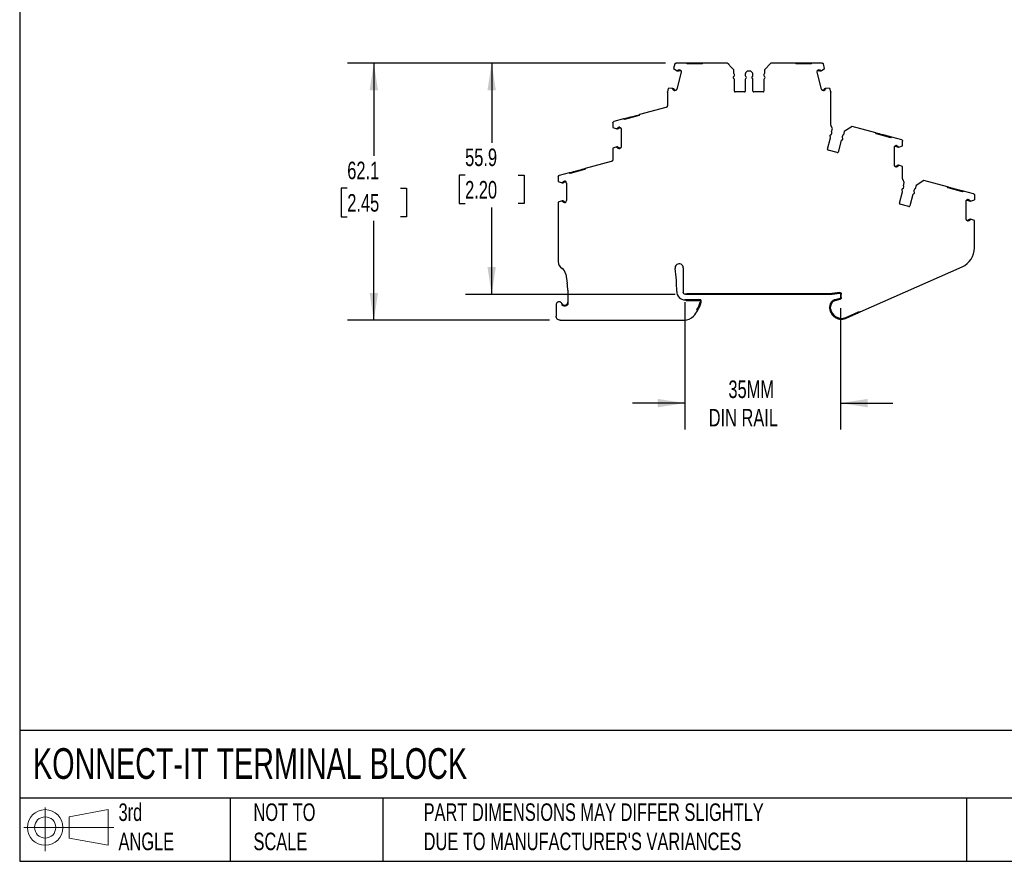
# Model space of a CAD drawing. Header units: millimetres. Extents: x 13 to 546, y 13 to 419.
# Tile 1 of 9: x 13 to 250, y 13 to 216. Entities that reach past the tile are written whole.
import ezdxf

# ---------------------------------------------------------------- set-up
doc = ezdxf.new("R2010")
doc.units = ezdxf.units.MM
doc.header["$LTSCALE"] = 2
doc.linetypes.add('SLD-Solid', pattern=[0])
doc.layers.add('DIMENSIONS', color=140, linetype='SLD-Solid', lineweight=25)
doc.layers.add('TEXT', color=140, linetype='SLD-Solid', lineweight=25)
doc.layers.add('SLD-DEFPOINTS', color=7, linetype='Continuous')
doc.styles.add('SLDTEXTSTYLE0', font='TXT', dxfattribs={"width": 0.7})
doc.dimstyles.new('SLDDIMSTYLE0', dxfattribs={"dimtxt": 4.316016, "dimasz": 6.604, "dimexe": 0, "dimexo": 0.0625, "dimgap": 1.079004, "dimtad": 0, "dimtih": 1, "dimtoh": 1, "dimrnd": 1e-09, "dimzin": 12, "dimdsep": 46, "dimtxsty": 'SLDTEXTSTYLE0', "dimsah": 1, "dimcen": 0.09, "dimadec": 0, "dimazin": 3, "dimtfac": 1, "dimtofl": 0, "dimtmove": 0, "dimatfit": 3, "dimfxl": 0, "dimfrac": 2, "dimtolj": 1, "dimtzin": 12, "dimarcsym": 0})
doc.dimstyles.new('SLDDIMSTYLE1', dxfattribs={"dimtxt": 4.316016, "dimasz": 6.604, "dimexe": 0, "dimexo": 0.0625, "dimgap": 1.079004, "dimtad": 0, "dimtih": 1, "dimtoh": 1, "dimrnd": 1e-09, "dimzin": 12, "dimdsep": 46, "dimtxsty": 'SLDTEXTSTYLE0', "dimsah": 1, "dimcen": 0.09, "dimadec": 0, "dimazin": 3, "dimtfac": 1, "dimtmove": 0, "dimatfit": 0, "dimfxl": 0, "dimfrac": 2, "dimtolj": 1, "dimtzin": 12, "dimarcsym": 0})

# ---------------------------------------------------------------- blocks, each defined once
blk = doc.blocks.new('Block11')
at = {"color": 7, "linetype": 'SLD-Solid', "lineweight": 18}
for p, q in [((5.18, 10.62), (5.18, 0)), ((10.96, 8.33), (20.35, 10.06)), ((20.35, 10.06), (20.35, 1.46)), ((10.96, 3.19), (10.96, 8.33)), ((0, 5.76), (21.75, 5.76)), ((10.96, 3.19), (20.35, 1.46))]:
    blk.add_line(p, q, dxfattribs=at)
for radius in [4.3, 2.57]:
    blk.add_circle((5.18, 5.76), radius, dxfattribs=at)
blk = doc.blocks.new('Block12')
at = {"layer": 'SLD-DEFPOINTS'}
blk.add_blockref('Block11', (0, 0), dxfattribs=at)
blk = doc.blocks.new('_D')
at = {"layer": 'DIMENSIONS'}
for p, q in [((168.65, 205.44), (120.32, 205.44)), ((126.67, 205.44), (126.67, 186.19)), ((120.26, 178.37), (118.81, 178.37)), ((118.81, 178.37), (118.81, 171.51)), ((133.08, 178.37), (134.53, 178.37)), ((134.53, 178.37), (134.53, 171.51)), ((118.81, 171.51), (120.26, 171.51)), ((134.53, 171.51), (133.08, 171.51)), ((126.67, 149.59), (126.67, 170.54)), ((171, 149.59), (120.32, 149.59))]:
    blk.add_line(p, q, dxfattribs=at)
for points in [[(126.67, 205.44), (125.65, 198.84), (127.68, 198.84)], [(126.67, 149.59), (127.68, 156.2), (125.65, 156.2)]]:
    blk.add_solid(points, dxfattribs=at)
at = {"layer": 'DIMENSIONS', "char_height": 4.233, "attachment_point": 1, "style": 'SLDTEXTSTYLE0'}
for s, insert in [('55.9', (120.26, 184.79)), ('2.20', (120.26, 176.96))]:
    blk.add_mtext(s, dxfattribs=dict(at, insert=insert))
blk = doc.blocks.new('_D_1')
at = {"layer": 'DIMENSIONS'}
for p, q in [((168.65, 205.44), (91.86, 205.44)), ((98.21, 205.44), (98.21, 183.02)), ((91.8, 175.2), (90.35, 175.2)), ((90.35, 175.2), (90.35, 168.34)), ((104.62, 175.2), (106.07, 175.2)), ((106.07, 175.2), (106.07, 168.34)), ((90.35, 168.34), (91.8, 168.34)), ((98.21, 143.33), (98.21, 167.37)), ((106.07, 168.34), (104.62, 168.34)), ((140.67, 143.33), (91.86, 143.33))]:
    blk.add_line(p, q, dxfattribs=at)
for points in [[(98.21, 205.44), (97.2, 198.84), (99.23, 198.84)], [(98.21, 143.33), (99.23, 149.93), (97.2, 149.93)]]:
    blk.add_solid(points, dxfattribs=at)
at = {"layer": 'DIMENSIONS', "char_height": 4.233, "attachment_point": 1, "style": 'SLDTEXTSTYLE0'}
for s, insert in [('62.1', (91.8, 181.62)), ('2.45', (91.8, 173.79))]:
    blk.add_mtext(s, dxfattribs=dict(at, insert=insert))
blk = doc.blocks.new('_D_2')
at = {"layer": 'DIMENSIONS'}
for p, q in [((173.35, 147.72), (173.35, 116.98)), ((210.88, 146.26), (210.88, 116.98)), ((173.35, 123.33), (160.65, 123.33)), ((210.88, 123.33), (223.58, 123.33))]:
    blk.add_line(p, q, dxfattribs=at)
for points in [[(173.35, 123.33), (166.75, 124.34), (166.75, 122.31)], [(210.88, 123.33), (217.49, 122.31), (217.49, 124.34)]]:
    blk.add_solid(points, dxfattribs=at)
at = {"layer": 'DIMENSIONS', "char_height": 4.233, "attachment_point": 1, "style": 'SLDTEXTSTYLE0'}
for s, insert in [('35MM', (183.84, 128.79)), ('DIN RAIL', (179.07, 121.93))]:
    blk.add_mtext(s, dxfattribs=dict(at, insert=insert))

msp = doc.modelspace()

# ---------------------------------------------------------------- linework, layer by layer
for p, q in [((170.905, 205.222), (170.603, 204.096)), ((173.663, 205.444), (171.195, 205.444)), ((173.863, 205.244), (173.663, 205.444)), ((175.463, 205.444), (173.663, 205.444)), ((177.463, 205.244), (173.863, 205.244)), ((175.463, 205.444), (175.463, 205.244)), ((175.863, 205.444), (175.463, 205.444)), ((175.863, 205.444), (175.863, 205.244)), ((177.663, 205.444), (177.463, 205.244)), ((183.613, 205.444), (177.663, 205.444)), ((184.67, 204.275), (183.613, 205.444)), ((194.06, 205.444), (192.559, 203.784)), ((200.01, 205.444), (194.06, 205.444)), ((200.21, 205.244), (200.01, 205.444)), ((201.81, 205.444), (200.01, 205.444)), ((203.81, 205.244), (200.21, 205.244)), ((201.81, 205.444), (201.81, 205.244)), ((202.21, 205.444), (201.81, 205.444)), ((202.21, 205.444), (202.21, 205.244)), ((204.01, 205.444), (202.21, 205.444)), ((204.01, 205.444), (203.81, 205.244)), ((206.479, 205.444), (204.01, 205.444)), ((207.071, 204.096), (206.769, 205.222)), ((170.603, 204.096), (171.432, 203.537)), ((172.431, 203.192), (171.345, 199.136)), ((171.49, 203.522), (171.432, 203.537)), ((171.635, 203.483), (171.49, 203.522)), ((171.687, 203.676), (171.616, 203.695)), ((172.423, 203.479), (171.998, 203.593)), ((172.221, 203.741), (172.05, 203.786)), ((185.115, 203.784), (184.67, 204.275)), ((185.115, 202.944), (185.115, 203.784)), ((185.27, 202.403), (185.27, 202.681)), ((187.903, 202.82), (187.903, 202.403)), ((188.403, 203.444), (187.991, 203.032)), ((189.27, 203.444), (188.403, 203.444)), ((189.683, 203.032), (189.27, 203.444)), ((189.77, 202.403), (189.77, 202.82)), ((192.403, 202.681), (192.403, 202.403)), ((192.559, 203.784), (192.559, 202.944)), ((206.329, 199.136), (205.242, 203.192)), ((205.675, 203.593), (205.251, 203.479)), ((205.623, 203.786), (205.453, 203.741)), ((206.058, 203.695), (205.987, 203.676)), ((206.183, 203.522), (206.039, 203.483)), ((206.242, 203.537), (206.183, 203.522)), ((206.242, 203.537), (207.071, 204.096)), ((185.27, 198.644), (185.27, 201.486)), ((187.903, 201.486), (187.903, 198.644)), ((189.77, 198.644), (189.77, 201.486)), ((192.403, 201.486), (192.403, 198.644)), ((169.093, 198.416), (169.093, 195.154)), ((169.311, 199.267), (169.104, 198.493)), ((170.306, 199.337), (169.311, 199.267)), ((170.306, 199.337), (170.365, 199.321)), ((170.365, 199.321), (170.51, 199.282)), ((170.387, 199.108), (170.458, 199.089)), ((170.717, 198.812), (170.888, 198.766)), ((170.769, 199.005), (171.193, 198.891)), ((187.703, 198.444), (185.47, 198.444)), ((192.203, 198.444), (189.97, 198.444)), ((206.48, 198.891), (206.905, 199.005)), ((206.786, 198.766), (206.956, 198.812)), ((207.164, 199.282), (207.309, 199.321)), ((207.216, 199.089), (207.287, 199.108)), ((207.309, 199.321), (207.367, 199.337)), ((208.363, 199.267), (207.367, 199.337)), ((208.57, 198.493), (208.363, 199.267)), ((208.58, 190.639), (208.58, 198.416)), ((162.255, 192.731), (158.777, 191.799)), ((162.396, 192.976), (162.255, 192.731)), ((168.723, 194.671), (162.396, 192.976)), ((155.925, 191.012), (155.925, 189.847)), ((158.532, 191.941), (156.148, 191.302)), ((158.532, 191.941), (160.271, 192.407)), ((158.777, 191.799), (158.532, 191.941)), ((160.271, 192.407), (160.657, 192.51)), ((160.323, 192.213), (160.271, 192.407)), ((160.709, 192.317), (160.657, 192.51)), ((208.667, 190.232), (208.667, 190.229)), ((208.969, 189.64), (208.667, 190.229)), ((155.925, 189.847), (156.871, 189.521)), ((156.871, 189.521), (156.931, 189.521)), ((156.931, 189.521), (157.081, 189.521)), ((157.081, 189.721), (157.008, 189.721)), ((157.58, 189.922), (157.403, 189.922)), ((157.843, 189.722), (157.403, 189.722)), ((157.925, 189.446), (157.925, 185.247)), ((208.751, 188.829), (208.969, 189.64)), ((208.761, 188.265), (208.834, 188.535)), ((211.377, 187.853), (211.305, 187.584)), ((211.812, 188.878), (211.595, 188.067)), ((213.693, 190.093), (211.812, 188.878)), ((219.44, 188.553), (213.693, 190.093)), ((219.581, 188.308), (219.44, 188.553)), ((223.059, 187.377), (219.581, 188.308)), ((221.178, 188.087), (221.127, 187.894)), ((221.565, 187.984), (221.178, 188.087)), ((221.565, 187.984), (221.513, 187.791)), ((223.303, 187.518), (221.565, 187.984)), ((207.789, 184.635), (208.524, 187.38)), ((211.067, 186.699), (210.332, 183.954)), ((223.303, 187.518), (223.059, 187.377)), ((225.688, 186.879), (223.303, 187.518)), ((224.432, 185.499), (224.256, 185.499)), ((225.91, 185.424), (225.91, 186.589)), ((156.871, 185.172), (155.927, 184.847)), ((155.927, 184.847), (155.927, 182.135)), ((156.931, 185.172), (156.871, 185.172)), ((157.081, 185.172), (156.931, 185.172)), ((157.008, 184.972), (157.081, 184.972)), ((157.403, 184.972), (157.843, 184.972)), ((157.403, 184.772), (157.58, 184.772)), ((210.087, 183.812), (207.93, 184.39)), ((223.91, 180.824), (223.91, 185.023)), ((224.432, 185.299), (223.993, 185.299)), ((224.828, 185.298), (224.755, 185.298)), ((224.905, 185.098), (224.755, 185.098)), ((224.905, 185.098), (224.965, 185.098)), ((224.965, 185.098), (225.91, 185.424)), ((155.556, 181.652), (149.23, 179.957)), ((224.755, 180.749), (224.905, 180.749)), ((224.965, 180.749), (224.905, 180.749)), ((225.909, 180.425), (224.965, 180.749)), ((145.366, 178.922), (142.981, 178.283)), ((145.611, 178.78), (145.366, 178.922)), ((149.088, 179.712), (145.611, 178.78)), ((147.105, 179.388), (147.491, 179.491)), ((147.105, 179.388), (147.156, 179.195)), ((147.491, 179.491), (147.543, 179.298)), ((149.23, 179.957), (149.088, 179.712)), ((223.993, 180.549), (224.432, 180.549)), ((224.256, 180.349), (224.432, 180.349)), ((224.755, 180.549), (224.828, 180.549)), ((225.909, 177.621), (225.909, 180.425)), ((142.759, 177.993), (142.759, 176.828)), ((142.759, 176.828), (143.704, 176.502)), ((143.704, 176.502), (143.765, 176.502)), ((143.765, 176.502), (143.915, 176.502)), ((143.915, 176.702), (143.841, 176.702)), ((144.414, 176.903), (144.237, 176.903)), ((144.676, 176.703), (144.237, 176.703)), ((144.759, 176.427), (144.759, 172.228)), ((225.996, 177.213), (225.995, 177.211)), ((226.297, 176.621), (225.995, 177.211)), ((226.08, 175.81), (226.297, 176.621)), ((231.021, 177.075), (229.141, 175.859)), ((236.768, 175.535), (231.021, 177.075)), ((225.117, 171.617), (225.853, 174.361)), ((226.09, 175.247), (226.162, 175.516)), ((228.396, 173.68), (227.66, 170.935)), ((228.705, 174.835), (228.633, 174.565)), ((229.141, 175.859), (228.924, 175.048)), ((236.91, 175.29), (236.768, 175.535)), ((240.387, 174.358), (236.91, 175.29)), ((238.507, 175.069), (238.455, 174.876)), ((238.507, 175.069), (238.893, 174.965)), ((238.893, 174.965), (238.841, 174.772)), ((240.632, 174.499), (240.387, 174.358)), ((243.017, 173.86), (240.632, 174.499)), ((243.239, 173.571), (243.239, 172.405)), ((143.704, 172.153), (142.761, 171.828)), ((142.761, 171.828), (142.761, 157.487)), ((143.765, 172.153), (143.704, 172.153)), ((143.915, 172.153), (143.765, 172.153)), ((143.841, 171.953), (143.915, 171.953)), ((144.237, 171.953), (144.676, 171.953)), ((144.237, 171.753), (144.414, 171.753)), ((227.415, 170.794), (225.259, 171.372)), ((241.239, 167.806), (241.239, 172.005)), ((241.761, 172.28), (241.322, 172.28)), ((241.761, 172.48), (241.584, 172.48)), ((242.156, 172.28), (242.083, 172.28)), ((242.233, 172.08), (242.083, 172.08)), ((242.233, 172.08), (242.293, 172.08)), ((242.293, 172.08), (243.239, 172.405)), ((241.322, 167.53), (241.761, 167.53)), ((241.584, 167.33), (241.761, 167.33)), ((242.083, 167.731), (242.233, 167.731)), ((242.083, 167.531), (242.156, 167.531)), ((242.293, 167.731), (242.233, 167.731)), ((243.237, 167.406), (242.293, 167.731)), ((243.237, 160.814), (243.237, 167.406)), ((172.938, 155.951), (172.938, 150.092)), ((215.657, 145.329), (240.264, 156.245)), ((144.54, 154.474), (144.913, 152.268)), ((145.052, 150.603), (145.052, 147.122)), ((173.884, 149.792), (208.809, 149.792)), ((183.636, 149.792), (183.636, 149.592)), ((203.133, 149.792), (203.133, 149.592)), ((210.625, 150.055), (208.927, 149.801)), ((208.957, 149.603), (210.655, 149.858)), ((173.399, 148.26), (173.352, 148.26)), ((177.085, 148.26), (173.399, 148.26)), ((173.438, 149.592), (173.538, 149.592)), ((173.538, 149.592), (183.636, 149.592)), ((177.085, 148.06), (173.682, 148.06)), ((177.085, 148.06), (177.045, 147.71)), ((177.242, 147.672), (177.283, 148.038)), ((183.636, 149.592), (203.133, 149.592)), ((203.133, 149.592), (208.809, 149.592)), ((210.736, 148.602), (209.585, 148.294)), ((209.636, 148.1), (210.788, 148.409)), ((210.885, 149.66), (210.885, 148.795)), ((211.085, 148.795), (211.085, 149.66)), ((142.213, 147.03), (142.213, 144.33)), ((144.552, 146.789), (144.552, 146.998)), ((176.442, 145.76), (176.211, 145.76)), ((208.285, 146.599), (208.285, 146.299)), ((208.485, 146.299), (208.485, 146.599)), ((212.213, 144.021), (215.092, 145.297)), ((212.294, 143.838), (215.197, 145.125)), ((215.197, 145.125), (215.657, 145.329)), ((143.213, 143.33), (173.174, 143.33))]:
    msp.add_line(p, q)
at = {"flags": 128}
for points in [[(177.663, 205.444), (177.555, 205.444), (177.183, 205.444), (176.768, 205.444), (176.323, 205.444), (175.863, 205.444)], [(160.657, 192.51), (161.102, 192.629), (161.531, 192.744), (161.932, 192.852), (162.292, 192.948), (162.396, 192.976)], [(221.178, 188.087), (220.734, 188.206), (220.304, 188.322), (219.903, 188.429), (219.544, 188.525), (219.44, 188.553)]]:
    msp.add_lwpolyline(points, dxfattribs=at)
for centre, radius, start, end in [((185.27, 201.944), 0.3, 113.57818, 246.42176), ((184.97, 202.681), 0.3, 0.00003, 61.24543), ((185.07, 202.403), 0.2, 293.57818, 0.0001), ((188.203, 202.82), 0.3, 135.00002, 179.99995), ((188.103, 202.403), 0.2, 180.00007, 246.42187), ((187.903, 201.944), 0.3, 293.57818, 66.42189), ((189.77, 201.944), 0.3, 113.57818, 246.4218), ((189.57, 202.403), 0.2, 293.57818, 0.00001), ((189.47, 202.82), 0.3, 359.99996, 44.99998), ((192.703, 202.681), 0.3, 118.75454, 179.99997), ((192.603, 202.403), 0.2, 180.00004, 246.42181), ((192.403, 201.944), 0.3, 293.57818, 66.42181), ((185.07, 201.486), 0.2, 0.00003, 66.42182), ((188.103, 201.486), 0.2, 113.57818, 179.99993), ((189.57, 201.486), 0.2, 0.00004, 66.42182), ((192.603, 201.486), 0.2, 113.57818, 179.99995), ((185.47, 198.644), 0.2, 179.99988, 269.99979), ((187.703, 198.644), 0.2, 269.99991, 0.00003), ((189.97, 198.644), 0.2, 179.99994, 269.99995), ((192.203, 198.644), 0.2, 269.99997, 359.99994), ((208.643, 187.823), 0.3, 98.57815, 231.42183), ((208.568, 188.317), 0.2, 278.57823, 344.99983), ((208.544, 188.612), 0.3, 345.00001, 46.24544), ((211.666, 187.776), 0.3, 103.75456, 165.00003), ((208.331, 187.432), 0.2, 345.00005, 51.42183), ((211.261, 186.647), 0.2, 98.57824, 164.99988), ((211.186, 187.141), 0.3, 278.57815, 51.42188), ((211.498, 187.532), 0.2, 165.00011, 231.42178), ((207.982, 184.584), 0.2, 164.99997, 254.99998), ((210.139, 184.006), 0.2, 255, 344.99997), ((144.259, 176.427), 0.5, 359.99989, 71.97488), ((225.971, 174.804), 0.3, 98.57815, 231.42183), ((225.659, 174.413), 0.2, 345.00005, 51.42183), ((225.897, 175.299), 0.2, 278.57823, 344.99983), ((225.872, 175.594), 0.3, 345.00001, 46.24544), ((228.589, 173.628), 0.2, 98.57824, 164.99988), ((228.514, 174.123), 0.3, 278.57815, 51.42188), ((228.826, 174.514), 0.2, 165.00011, 231.42177), ((228.995, 174.757), 0.3, 103.75456, 165.00003), ((144.259, 172.228), 0.5, 288.02559, 0.00018), ((225.31, 171.565), 0.2, 164.99997, 254.99999), ((227.467, 170.987), 0.2, 255.00001, 344.99998), ((238.237, 160.815), 5, 293.92117, 359.98172), ((144.761, 157.487), 2, 180, 236.75666), ((171.938, 155.951), 1, 359.99997, 189.12182), ((142.568, 154.141), 2, 9.58258, 56.75666), ((139.355, 150.72), 32, 359.2248, 9.12179), ((135.052, 150.603), 10, 359.99998, 9.58252), ((173.352, 150.26), 2, 179.2248, 270), ((183.636, 149.992), 0.4, 210.00026, 270), ((203.133, 149.992), 0.4, 269.99994, 330.00015), ((142.963, 147.03), 0.75, 354.87425, 179.99994), ((169.143, 149.939), 8.211, 329.80953, 344.24785), ((169.143, 149.939), 8.411, 330.20507, 344.35993), ((210.039, 146.599), 1.554, 105.00002, 180), ((169.143, 149.939), 8.411, 318.15676, 330.20506), ((211.134, 146.452), 2.66, 187.94871, 293.92117), ((173.174, 146.33), 3, 269.99997, 318.15671)]:
    msp.add_arc(centre, radius, start, end)
for points, knots in [([(170.905, 205.222), (170.922, 205.285), (170.96, 205.343), (171.064, 205.422), (171.129, 205.444), (171.195, 205.444)], [0, 0, 0, 0, 0.5, 0.5, 1, 1, 1, 1]), ([(183.613, 205.444), (183.634, 205.421), (183.676, 205.375), (183.732, 205.313), (183.782, 205.258), (183.826, 205.209), (183.875, 205.155), (183.921, 205.104), (183.957, 205.065), (183.961, 205.06), (183.963, 205.057)], [0, 0, 0, 0, 0.1136421, 0.2215952, 0.3240726, 0.4213233, 0.5136387, 0.6837428, 0.844683, 1, 1, 1, 1]), ([(206.479, 205.444), (206.545, 205.444), (206.61, 205.422), (206.714, 205.343), (206.752, 205.285), (206.769, 205.222)], [0, 0, 0, 0, 0.5, 0.5, 1, 1, 1, 1]), ([(171.49, 203.522), (171.501, 203.543), (171.522, 203.586), (171.564, 203.645), (171.599, 203.678), (171.616, 203.695)], [0, 0, 0, 0, 0.3345063, 0.6654937, 1, 1, 1, 1]), ([(171.897, 203.562), (171.866, 203.526), (171.824, 203.499), (171.732, 203.471), (171.682, 203.47), (171.635, 203.483)], [0, 0, 0, 0, 0.5, 0.5, 1, 1, 1, 1]), ([(171.747, 203.694), (171.76, 203.708), (171.786, 203.734), (171.833, 203.764), (171.893, 203.788), (171.968, 203.802), (172.023, 203.792), (172.05, 203.786)], [0, 0, 0, 0, 0.16710165, 0.33194613, 0.5003862, 0.74944256, 1, 1, 1, 1]), ([(171.998, 203.593), (171.989, 203.595), (171.971, 203.598), (171.943, 203.593), (171.917, 203.582), (171.904, 203.569), (171.897, 203.562)], [0, 0, 0, 0, 0.24851003, 0.49988431, 0.74853856, 1, 1, 1, 1]), ([(172.221, 203.741), (172.238, 203.728), (172.273, 203.704), (172.318, 203.661), (172.357, 203.613), (172.39, 203.559), (172.429, 203.473), (172.459, 203.348), (172.441, 203.244), (172.431, 203.192)], [0, 0, 0, 0, 0.1012847, 0.2003915, 0.2989281, 0.39853, 0.5007816, 0.7496287, 1, 1, 1, 1]), ([(205.242, 203.192), (205.238, 203.213), (205.228, 203.253), (205.224, 203.316), (205.227, 203.378), (205.238, 203.44), (205.267, 203.53), (205.328, 203.644), (205.411, 203.708), (205.453, 203.741)], [0, 0, 0, 0, 0.1012847, 0.2003915, 0.2989281, 0.39853, 0.5007816, 0.7496287, 1, 1, 1, 1]), ([(205.623, 203.786), (205.642, 203.79), (205.678, 203.798), (205.734, 203.797), (205.797, 203.783), (205.867, 203.753), (205.907, 203.714), (205.927, 203.694)], [0, 0, 0, 0, 0.1671016, 0.3319461, 0.5003862, 0.7494426, 1, 1, 1, 1]), ([(205.776, 203.562), (205.77, 203.569), (205.756, 203.582), (205.731, 203.593), (205.703, 203.598), (205.684, 203.595), (205.675, 203.593)], [0, 0, 0, 0, 0.24851, 0.4998843, 0.7485386, 1, 1, 1, 1]), ([(206.039, 203.483), (205.992, 203.47), (205.942, 203.471), (205.85, 203.499), (205.808, 203.526), (205.776, 203.562)], [0, 0, 0, 0, 0.5, 0.5, 1, 1, 1, 1]), ([(206.058, 203.695), (206.075, 203.678), (206.109, 203.645), (206.152, 203.586), (206.173, 203.543), (206.183, 203.522)], [0, 0, 0, 0, 0.3345063, 0.6654937, 1, 1, 1, 1]), ([(170.387, 199.108), (170.38, 199.131), (170.367, 199.177), (170.36, 199.249), (170.363, 199.297), (170.365, 199.321)], [0, 0, 0, 0, 0.3345062, 0.6654938, 1, 1, 1, 1]), ([(170.717, 198.812), (170.7, 198.818), (170.664, 198.829), (170.616, 198.858), (170.568, 198.901), (170.523, 198.962), (170.508, 199.016), (170.501, 199.043)], [0, 0, 0, 0, 0.16710165, 0.33194613, 0.5003862, 0.74944256, 1, 1, 1, 1]), ([(170.51, 199.282), (170.556, 199.27), (170.599, 199.244), (170.665, 199.174), (170.687, 199.129), (170.697, 199.082)], [0, 0, 0, 0, 0.5, 0.5, 1, 1, 1, 1]), ([(170.697, 199.082), (170.699, 199.073), (170.704, 199.055), (170.721, 199.033), (170.743, 199.014), (170.76, 199.008), (170.769, 199.005)], [0, 0, 0, 0, 0.24851003, 0.49988431, 0.74853856, 1, 1, 1, 1]), ([(171.345, 199.136), (171.338, 199.116), (171.326, 199.076), (171.299, 199.019), (171.265, 198.967), (171.224, 198.919), (171.155, 198.855), (171.045, 198.787), (170.94, 198.773), (170.888, 198.766)], [0, 0, 0, 0, 0.1012847, 0.2003914, 0.2989281, 0.39853, 0.5007815, 0.7496287, 1, 1, 1, 1]), ([(206.786, 198.766), (206.765, 198.768), (206.723, 198.772), (206.662, 198.787), (206.604, 198.809), (206.548, 198.839), (206.472, 198.894), (206.383, 198.987), (206.347, 199.086), (206.329, 199.136)], [0, 0, 0, 0, 0.1012847, 0.2003914, 0.2989281, 0.39853, 0.5007815, 0.7496287, 1, 1, 1, 1]), ([(206.905, 199.005), (206.913, 199.008), (206.931, 199.014), (206.952, 199.032), (206.969, 199.055), (206.974, 199.073), (206.977, 199.082)], [0, 0, 0, 0, 0.24851, 0.4998843, 0.7485386, 1, 1, 1, 1]), ([(207.173, 199.043), (207.168, 199.025), (207.159, 198.989), (207.133, 198.94), (207.093, 198.889), (207.036, 198.84), (206.983, 198.821), (206.956, 198.812)], [0, 0, 0, 0, 0.1671016, 0.3319461, 0.5003862, 0.7494426, 1, 1, 1, 1]), ([(206.977, 199.082), (206.986, 199.129), (207.009, 199.174), (207.075, 199.244), (207.118, 199.27), (207.164, 199.282)], [0, 0, 0, 0, 0.5, 0.5, 1, 1, 1, 1]), ([(207.309, 199.321), (207.311, 199.297), (207.314, 199.249), (207.306, 199.177), (207.293, 199.131), (207.287, 199.108)], [0, 0, 0, 0, 0.3345062, 0.6654938, 1, 1, 1, 1]), ([(169.093, 195.154), (169.093, 195.132), (169.091, 195.088), (169.078, 195.024), (169.057, 194.963), (169.028, 194.904), (168.988, 194.844), (168.935, 194.786), (168.87, 194.735), (168.799, 194.695), (168.748, 194.679), (168.723, 194.671)], [0, 0, 0, 0, 0.10131257, 0.2002366, 0.29851911, 0.39794096, 0.50022353, 0.62711835, 0.75696089, 0.87776257, 1, 1, 1, 1]), ([(155.925, 191.012), (155.925, 191.077), (155.947, 191.143), (156.027, 191.246), (156.084, 191.285), (156.148, 191.302)], [0, 0, 0, 0, 0.5, 0.5, 1, 1, 1, 1]), ([(208.667, 190.232), (208.654, 190.264), (208.627, 190.329), (208.6, 190.431), (208.583, 190.534), (208.581, 190.604), (208.58, 190.639)], [0, 0, 0, 0, 0.2513997, 0.5, 0.7486003, 1, 1, 1, 1]), ([(156.931, 189.521), (156.936, 189.545), (156.945, 189.592), (156.971, 189.659), (156.995, 189.7), (157.008, 189.721)], [0, 0, 0, 0, 0.33450623, 0.66549377, 1, 1, 1, 1]), ([(157.314, 189.666), (157.292, 189.623), (157.259, 189.586), (157.177, 189.535), (157.129, 189.521), (157.081, 189.521)], [0, 0, 0, 0, 0.5, 0.5, 1, 1, 1, 1]), ([(157.134, 189.754), (157.143, 189.77), (157.161, 189.803), (157.199, 189.844), (157.251, 189.883), (157.32, 189.915), (157.375, 189.919), (157.403, 189.922)], [0, 0, 0, 0, 0.1671017, 0.3319461, 0.5003862, 0.7494426, 1, 1, 1, 1]), ([(157.403, 189.722), (157.394, 189.721), (157.375, 189.719), (157.35, 189.707), (157.328, 189.69), (157.318, 189.674), (157.314, 189.666)], [0, 0, 0, 0, 0.24851003, 0.49988431, 0.74853856, 1, 1, 1, 1]), ([(157.58, 189.922), (157.6, 189.914), (157.639, 189.9), (157.694, 189.87), (157.745, 189.833), (157.79, 189.79), (157.85, 189.717), (157.912, 189.604), (157.921, 189.499), (157.925, 189.446)], [0, 0, 0, 0, 0.1012847, 0.2003915, 0.2989281, 0.39853, 0.5007816, 0.7496287, 1, 1, 1, 1]), ([(223.91, 185.023), (223.911, 185.045), (223.913, 185.087), (223.924, 185.148), (223.944, 185.207), (223.971, 185.264), (224.021, 185.344), (224.11, 185.438), (224.207, 185.478), (224.256, 185.499)], [0, 0, 0, 0, 0.1012848, 0.2003915, 0.2989281, 0.39853, 0.5007816, 0.7496287, 1, 1, 1, 1]), ([(224.432, 185.499), (224.451, 185.498), (224.488, 185.496), (224.542, 185.48), (224.6, 185.451), (224.659, 185.404), (224.687, 185.356), (224.702, 185.332)], [0, 0, 0, 0, 0.1671016, 0.3319461, 0.5003862, 0.7494426, 1, 1, 1, 1]), ([(225.688, 186.879), (225.751, 186.862), (225.809, 186.824), (225.888, 186.72), (225.91, 186.655), (225.91, 186.589)], [0, 0, 0, 0, 0.5, 0.5, 1, 1, 1, 1]), ([(157.008, 184.972), (156.995, 184.993), (156.971, 185.034), (156.945, 185.101), (156.936, 185.148), (156.931, 185.172)], [0, 0, 0, 0, 0.33450625, 0.66549375, 1, 1, 1, 1]), ([(157.081, 185.172), (157.129, 185.172), (157.177, 185.158), (157.259, 185.108), (157.292, 185.071), (157.314, 185.027)], [0, 0, 0, 0, 0.5, 0.5, 1, 1, 1, 1]), ([(157.403, 184.772), (157.385, 184.773), (157.348, 184.774), (157.294, 184.79), (157.236, 184.819), (157.177, 184.867), (157.148, 184.915), (157.134, 184.939)], [0, 0, 0, 0, 0.1671016, 0.3319461, 0.5003862, 0.7494426, 1, 1, 1, 1]), ([(157.314, 185.027), (157.318, 185.019), (157.328, 185.003), (157.35, 184.986), (157.375, 184.974), (157.394, 184.972), (157.403, 184.972)], [0, 0, 0, 0, 0.24851, 0.4998843, 0.7485386, 1, 1, 1, 1]), ([(157.925, 185.247), (157.925, 185.226), (157.923, 185.184), (157.911, 185.122), (157.892, 185.063), (157.865, 185.006), (157.814, 184.927), (157.726, 184.833), (157.629, 184.792), (157.58, 184.772)], [0, 0, 0, 0, 0.10128469, 0.20039145, 0.29892809, 0.39853001, 0.50078154, 0.74962868, 1, 1, 1, 1]), ([(224.522, 185.243), (224.517, 185.251), (224.508, 185.267), (224.486, 185.285), (224.46, 185.297), (224.442, 185.298), (224.432, 185.299)], [0, 0, 0, 0, 0.24851003, 0.49988431, 0.74853856, 1, 1, 1, 1]), ([(224.755, 185.098), (224.707, 185.098), (224.659, 185.112), (224.577, 185.163), (224.543, 185.2), (224.522, 185.243)], [0, 0, 0, 0, 0.5, 0.5, 1, 1, 1, 1]), ([(224.828, 185.298), (224.84, 185.278), (224.865, 185.237), (224.891, 185.169), (224.9, 185.122), (224.905, 185.098)], [0, 0, 0, 0, 0.3345063, 0.6654937, 1, 1, 1, 1]), ([(155.927, 182.135), (155.926, 182.113), (155.925, 182.07), (155.912, 182.005), (155.891, 181.944), (155.862, 181.885), (155.822, 181.826), (155.769, 181.767), (155.704, 181.717), (155.633, 181.676), (155.582, 181.66), (155.556, 181.652)], [0, 0, 0, 0, 0.1013125, 0.2002366, 0.2985191, 0.397941, 0.5002235, 0.6271183, 0.7569608, 0.8777625, 1, 1, 1, 1]), ([(224.256, 180.349), (224.236, 180.356), (224.196, 180.37), (224.142, 180.401), (224.091, 180.437), (224.045, 180.481), (223.986, 180.553), (223.924, 180.667), (223.915, 180.772), (223.91, 180.824)], [0, 0, 0, 0, 0.1012846, 0.2003914, 0.2989281, 0.3985301, 0.5007815, 0.7496287, 1, 1, 1, 1]), ([(224.522, 180.605), (224.543, 180.648), (224.577, 180.685), (224.659, 180.736), (224.707, 180.749), (224.755, 180.749)], [0, 0, 0, 0, 0.5, 0.5, 1, 1, 1, 1]), ([(224.905, 180.749), (224.9, 180.726), (224.891, 180.679), (224.865, 180.611), (224.84, 180.57), (224.828, 180.549)], [0, 0, 0, 0, 0.3345062, 0.6654938, 1, 1, 1, 1]), ([(145.374, 178.924), (145.406, 178.933), (145.538, 178.968), (145.827, 179.045), (146.226, 179.152), (146.659, 179.268), (146.956, 179.348), (147.105, 179.388)], [0, 0, 0, 0, 0.074421, 0.3058158, 0.5372105, 0.7686053, 1, 1, 1, 1]), ([(147.491, 179.491), (147.638, 179.531), (147.933, 179.61), (148.362, 179.725), (148.759, 179.831), (149.05, 179.909), (149.186, 179.945), (149.222, 179.955)], [0, 0, 0, 0, 0.2293229, 0.4586459, 0.6879688, 0.9172917, 1, 1, 1, 1]), ([(224.432, 180.549), (224.442, 180.55), (224.46, 180.551), (224.486, 180.563), (224.508, 180.581), (224.517, 180.597), (224.522, 180.605)], [0, 0, 0, 0, 0.24851003, 0.49988431, 0.74853856, 1, 1, 1, 1]), ([(224.702, 180.516), (224.693, 180.5), (224.675, 180.468), (224.636, 180.427), (224.585, 180.388), (224.516, 180.355), (224.46, 180.351), (224.432, 180.349)], [0, 0, 0, 0, 0.1671016, 0.3319461, 0.5003862, 0.7494426, 1, 1, 1, 1]), ([(142.759, 177.993), (142.759, 178.059), (142.781, 178.124), (142.861, 178.228), (142.918, 178.266), (142.981, 178.283)], [0, 0, 0, 0, 0.5, 0.5, 1, 1, 1, 1]), ([(143.765, 176.502), (143.769, 176.526), (143.778, 176.573), (143.804, 176.64), (143.829, 176.682), (143.841, 176.702)], [0, 0, 0, 0, 0.3345062, 0.6654938, 1, 1, 1, 1]), ([(144.147, 176.647), (144.126, 176.604), (144.092, 176.567), (144.011, 176.516), (143.963, 176.502), (143.915, 176.502)], [0, 0, 0, 0, 0.5, 0.5, 1, 1, 1, 1]), ([(143.968, 176.735), (143.977, 176.752), (143.995, 176.784), (144.033, 176.825), (144.085, 176.864), (144.153, 176.896), (144.209, 176.901), (144.237, 176.903)], [0, 0, 0, 0, 0.1671016, 0.3319461, 0.5003862, 0.7494426, 1, 1, 1, 1]), ([(144.237, 176.703), (144.228, 176.702), (144.209, 176.701), (144.184, 176.689), (144.161, 176.671), (144.152, 176.655), (144.147, 176.647)], [0, 0, 0, 0, 0.24851, 0.4998843, 0.7485386, 1, 1, 1, 1]), ([(225.996, 177.213), (225.982, 177.246), (225.955, 177.31), (225.929, 177.412), (225.912, 177.516), (225.91, 177.586), (225.909, 177.621)], [0, 0, 0, 0, 0.2513996, 0.5, 0.7486004, 1, 1, 1, 1]), ([(236.768, 175.535), (236.802, 175.526), (236.935, 175.49), (237.226, 175.412), (237.626, 175.305), (238.06, 175.189), (238.358, 175.109), (238.507, 175.069)], [0, 0, 0, 0, 0.0774494, 0.3080871, 0.5387247, 0.7693624, 1, 1, 1, 1]), ([(238.893, 174.965), (239.042, 174.925), (239.34, 174.845), (239.774, 174.729), (240.174, 174.622), (240.465, 174.544), (240.598, 174.508), (240.632, 174.499)], [0, 0, 0, 0, 0.2306376, 0.4612753, 0.6919129, 0.9225506, 1, 1, 1, 1]), ([(243.017, 173.86), (243.08, 173.843), (243.137, 173.805), (243.217, 173.701), (243.239, 173.636), (243.239, 173.571)], [0, 0, 0, 0, 0.5, 0.5, 1, 1, 1, 1]), ([(143.841, 171.953), (143.829, 171.974), (143.804, 172.015), (143.778, 172.083), (143.769, 172.13), (143.765, 172.153)], [0, 0, 0, 0, 0.3345062, 0.6654938, 1, 1, 1, 1]), ([(143.915, 172.153), (143.963, 172.153), (144.011, 172.14), (144.092, 172.089), (144.126, 172.052), (144.147, 172.009)], [0, 0, 0, 0, 0.5, 0.5, 1, 1, 1, 1]), ([(144.237, 171.753), (144.218, 171.754), (144.181, 171.756), (144.128, 171.771), (144.07, 171.801), (144.01, 171.848), (143.982, 171.896), (143.968, 171.92)], [0, 0, 0, 0, 0.1671016, 0.3319461, 0.5003862, 0.7494426, 1, 1, 1, 1]), ([(144.147, 172.009), (144.152, 172.001), (144.162, 171.985), (144.183, 171.967), (144.209, 171.955), (144.228, 171.953), (144.237, 171.953)], [0, 0, 0, 0, 0.24851, 0.4998843, 0.7485386, 1, 1, 1, 1]), ([(241.239, 172.005), (241.24, 172.026), (241.241, 172.068), (241.253, 172.129), (241.272, 172.189), (241.299, 172.246), (241.35, 172.325), (241.438, 172.419), (241.535, 172.46), (241.584, 172.48)], [0, 0, 0, 0, 0.1012848, 0.2003915, 0.2989281, 0.39853, 0.5007816, 0.7496287, 1, 1, 1, 1]), ([(241.761, 172.48), (241.779, 172.479), (241.816, 172.477), (241.87, 172.461), (241.928, 172.432), (241.987, 172.385), (242.016, 172.337), (242.03, 172.313)], [0, 0, 0, 0, 0.1671016, 0.3319461, 0.5003862, 0.7494426, 1, 1, 1, 1]), ([(241.851, 172.224), (241.846, 172.232), (241.836, 172.248), (241.814, 172.266), (241.789, 172.278), (241.77, 172.28), (241.761, 172.28)], [0, 0, 0, 0, 0.24851, 0.4998843, 0.7485386, 1, 1, 1, 1]), ([(242.083, 172.08), (242.035, 172.08), (241.987, 172.093), (241.905, 172.144), (241.872, 172.181), (241.851, 172.224)], [0, 0, 0, 0, 0.5, 0.5, 1, 1, 1, 1]), ([(242.156, 172.28), (242.169, 172.259), (242.194, 172.218), (242.219, 172.15), (242.229, 172.103), (242.233, 172.08)], [0, 0, 0, 0, 0.3345063, 0.6654937, 1, 1, 1, 1]), ([(241.584, 167.33), (241.564, 167.337), (241.525, 167.352), (241.47, 167.382), (241.42, 167.419), (241.374, 167.462), (241.314, 167.535), (241.252, 167.648), (241.243, 167.753), (241.239, 167.806)], [0, 0, 0, 0, 0.1012846, 0.2003914, 0.2989281, 0.3985301, 0.5007815, 0.7496287, 1, 1, 1, 1]), ([(241.761, 167.53), (241.77, 167.531), (241.789, 167.532), (241.814, 167.544), (241.836, 167.562), (241.846, 167.578), (241.851, 167.586)], [0, 0, 0, 0, 0.24851003, 0.49988431, 0.74853856, 1, 1, 1, 1]), ([(242.03, 167.498), (242.021, 167.481), (242.003, 167.449), (241.965, 167.408), (241.913, 167.369), (241.845, 167.336), (241.789, 167.332), (241.761, 167.33)], [0, 0, 0, 0, 0.1671016, 0.3319461, 0.5003862, 0.7494426, 1, 1, 1, 1]), ([(241.851, 167.586), (241.872, 167.629), (241.905, 167.666), (241.987, 167.717), (242.035, 167.731), (242.083, 167.731)], [0, 0, 0, 0, 0.5, 0.5, 1, 1, 1, 1]), ([(242.233, 167.731), (242.229, 167.707), (242.219, 167.66), (242.194, 167.592), (242.169, 167.551), (242.156, 167.531)], [0, 0, 0, 0, 0.3345062, 0.6654938, 1, 1, 1, 1]), ([(173.438, 149.592), (173.307, 149.592), (173.177, 149.646), (172.992, 149.831), (172.938, 149.961), (172.938, 150.092)], [0, 0, 0, 0, 0.5, 0.5, 1, 1, 1, 1]), ([(173.884, 149.792), (173.85, 149.732), (173.799, 149.68), (173.678, 149.611), (173.608, 149.592), (173.538, 149.592)], [0, 0, 0, 0, 0.5, 0.5, 1, 1, 1, 1]), ([(210.625, 150.055), (210.644, 150.057), (210.682, 150.062), (210.739, 150.057), (210.805, 150.044), (210.876, 150.015), (210.947, 149.966), (211.007, 149.902), (211.05, 149.828), (211.08, 149.746), (211.083, 149.689), (211.085, 149.66)], [0, 0, 0, 0, 0.0830116, 0.1658313, 0.2501627, 0.3736889, 0.5000979, 0.6236211, 0.75003, 0.8742855, 1, 1, 1, 1]), ([(210.655, 149.858), (210.67, 149.859), (210.698, 149.862), (210.741, 149.854), (210.78, 149.838), (210.816, 149.813), (210.846, 149.781), (210.867, 149.744), (210.882, 149.703), (210.884, 149.674), (210.885, 149.66)], [0, 0, 0, 0, 0.1276243, 0.2495001, 0.3717557, 0.500465, 0.6238975, 0.7502136, 0.8743779, 1, 1, 1, 1]), ([(144.552, 146.998), (144.571, 147.006), (144.611, 147.021), (144.669, 147.05), (144.725, 147.085), (144.792, 147.135), (144.866, 147.207), (144.959, 147.33), (145.019, 147.465), (145.048, 147.602), (145.051, 147.671), (145.052, 147.706)], [0, 0, 0, 0, 0.0578413, 0.1188244, 0.1831693, 0.2508942, 0.3660634, 0.5009955, 0.7497956, 0.8751682, 1, 1, 1, 1]), ([(173.399, 148.26), (173.461, 148.26), (173.522, 148.24), (173.622, 148.169), (173.661, 148.118), (173.682, 148.06)], [0, 0, 0, 0, 0.5, 0.5, 1, 1, 1, 1]), ([(177.283, 148.038), (177.284, 148.052), (177.286, 148.08), (177.277, 148.121), (177.26, 148.16), (177.235, 148.194), (177.204, 148.223), (177.167, 148.243), (177.127, 148.257), (177.099, 148.259), (177.085, 148.26)], [0, 0, 0, 0, 0.1274746, 0.2494785, 0.3718611, 0.5004205, 0.6238652, 0.7501922, 0.8743682, 1, 1, 1, 1]), ([(209.585, 148.294), (209.54, 148.281), (209.45, 148.254), (209.321, 148.202), (209.196, 148.14), (209.032, 148.042), (208.839, 147.891), (208.641, 147.672), (208.48, 147.423), (208.368, 147.156), (208.297, 146.879), (208.289, 146.693), (208.285, 146.599)], [0, 0, 0, 0, 0.0609721, 0.1215846, 0.1822255, 0.2432825, 0.3715734, 0.5000948, 0.6283858, 0.7569073, 0.8783969, 1, 1, 1, 1]), ([(210.885, 148.795), (210.884, 148.781), (210.882, 148.752), (210.867, 148.71), (210.841, 148.667), (210.798, 148.625), (210.757, 148.61), (210.736, 148.602)], [0, 0, 0, 0, 0.1675282, 0.3316406, 0.5005328, 0.749499, 1, 1, 1, 1]), ([(211.085, 148.795), (211.084, 148.773), (211.082, 148.73), (211.065, 148.666), (211.039, 148.606), (210.992, 148.533), (210.912, 148.454), (210.83, 148.424), (210.788, 148.409)], [0, 0, 0, 0, 0.1263351, 0.249607, 0.3732706, 0.5007487, 0.7496073, 1, 1, 1, 1]), ([(143.633, 147.368), (143.647, 147.342), (143.674, 147.291), (143.727, 147.221), (143.799, 147.145), (143.896, 147.07), (144.021, 147.006), (144.156, 146.965), (144.292, 146.952), (144.427, 146.961), (144.51, 146.986), (144.552, 146.998)], [0, 0, 0, 0, 0.0806507, 0.1608644, 0.2417387, 0.3706634, 0.5000813, 0.6290058, 0.7584236, 0.8790861, 1, 1, 1, 1]), ([(144.619, 146.81), (144.588, 146.8), (144.527, 146.78), (144.432, 146.763), (144.337, 146.754), (144.241, 146.756), (144.123, 146.77), (143.988, 146.804), (143.84, 146.868), (143.754, 146.931), (143.71, 146.963)], [0, 0, 0, 0, 0.10099457, 0.20046564, 0.2994531, 0.399012, 0.50017949, 0.66747959, 0.83245869, 1, 1, 1, 1]), ([(144.619, 146.81), (144.712, 146.843), (144.796, 146.889), (144.941, 146.997), (145.001, 147.056), (145.052, 147.122)], [0, 0, 0, 0, 0.25, 0.25, 0.46388395, 0.46388395, 0.46388395, 0.46388395]), ([(208.301, 146.057), (208.31, 146.003), (208.326, 145.897), (208.363, 145.739), (208.407, 145.583), (208.461, 145.43), (208.557, 145.2), (208.717, 144.903), (208.972, 144.564), (209.274, 144.266), (209.575, 144.046), (209.856, 143.889), (210.103, 143.779), (210.275, 143.725), (210.361, 143.698)], [0, 0, 0, 0, 0.0490836, 0.0979431, 0.1467363, 0.1956219, 0.2447574, 0.3723139, 0.5000282, 0.6275847, 0.7552989, 0.8369523, 0.9182744, 1, 1, 1, 1]), ([(214.632, 145.094), (214.655, 145.087), (214.702, 145.074), (214.773, 145.062), (214.845, 145.056), (214.941, 145.057), (215.062, 145.073), (215.152, 145.108), (215.197, 145.125)], [0, 0, 0, 0, 0.1250198, 0.2493827, 0.3741137, 0.5002288, 0.7493886, 1, 1, 1, 1]), ([(143.213, 143.33), (142.951, 143.33), (142.691, 143.437), (142.321, 143.808), (142.213, 144.068), (142.213, 144.33)], [0, 0, 0, 0, 0.5, 0.5, 1, 1, 1, 1]), ([(210.361, 143.698), (210.414, 143.684), (210.521, 143.656), (210.683, 143.626), (210.846, 143.605), (211.01, 143.593), (211.175, 143.591), (211.395, 143.6), (211.667, 143.636), (211.989, 143.714), (212.192, 143.796), (212.294, 143.838)], [0, 0, 0, 0, 0.0837772, 0.1670123, 0.2499826, 0.3329682, 0.4162488, 0.5001013, 0.6670473, 0.8329331, 1, 1, 1, 1]), ([(210.361, 143.698), (210.379, 143.694), (210.415, 143.685), (210.471, 143.682), (210.527, 143.686), (210.599, 143.702), (210.687, 143.739), (210.741, 143.791), (210.768, 143.817)], [0, 0, 0, 0, 0.12581151, 0.24951947, 0.3736096, 0.5005452, 0.74952204, 1, 1, 1, 1])]:
    msp.add_open_spline(points, degree=3, knots=knots)
for points in [[(171.747, 203.694), (171.732, 203.678), (171.708, 203.67), (171.687, 203.676)], [(205.987, 203.676), (205.965, 203.67), (205.941, 203.678), (205.927, 203.694)], [(169.093, 198.416), (169.093, 198.442), (169.097, 198.468), (169.104, 198.493)], [(170.458, 199.089), (170.479, 199.083), (170.496, 199.065), (170.501, 199.043)], [(207.173, 199.043), (207.177, 199.065), (207.195, 199.083), (207.216, 199.089)], [(208.57, 198.493), (208.577, 198.468), (208.58, 198.442), (208.58, 198.416)], [(157.134, 189.754), (157.124, 189.734), (157.103, 189.721), (157.081, 189.721)], [(157.081, 184.972), (157.103, 184.972), (157.124, 184.959), (157.134, 184.939)], [(224.755, 185.298), (224.733, 185.298), (224.711, 185.312), (224.702, 185.332)], [(224.702, 180.516), (224.711, 180.536), (224.733, 180.549), (224.755, 180.549)], [(143.968, 176.735), (143.958, 176.716), (143.937, 176.702), (143.915, 176.702)], [(143.915, 171.953), (143.937, 171.953), (143.958, 171.94), (143.968, 171.92)], [(242.083, 172.28), (242.061, 172.28), (242.04, 172.293), (242.03, 172.313)], [(242.03, 167.498), (242.04, 167.517), (242.061, 167.531), (242.083, 167.531)], [(208.927, 149.801), (208.888, 149.795), (208.848, 149.792), (208.809, 149.792)], [(208.957, 149.603), (208.908, 149.596), (208.858, 149.592), (208.809, 149.592)], [(176.24, 145.81), (176.23, 145.793), (176.22, 145.777), (176.211, 145.76)], [(208.301, 146.057), (208.29, 146.137), (208.285, 146.218), (208.285, 146.299)], [(208.499, 146.085), (208.49, 146.156), (208.485, 146.228), (208.485, 146.299)], [(215.657, 145.329), (215.481, 145.251), (215.276, 145.24), (215.092, 145.297)]]:
    msp.add_open_spline(points, degree=3)
at = {"layer": 'TEXT'}
for p, q in [((12.7, 419.1), (12.7, 12.7)), ((546.1, 44.252), (12.7, 44.252)), ((546.1, 27.94), (12.7, 27.94)), ((63.5, 27.94), (63.5, 12.7)), ((100.423, 27.94), (100.423, 12.7)), ((241.293, 27.94), (241.293, 12.7)), ((12.7, 12.7), (546.1, 12.7))]:
    msp.add_line(p, q, dxfattribs=at)

# ---------------------------------------------------------------- block references
at = {"layer": 'SLD-DEFPOINTS'}
msp.add_blockref('Block12', (13.676, 15.108), dxfattribs=at)

# ---------------------------------------------------------------- texts
at = {"layer": 'TEXT', "attachment_point": 1, "style": 'SLDTEXTSTYLE0'}
for s, insert, char_height in [('KONNECT-IT TERMINAL BLOCK', (15.931, 40.013), 7.40833), ('3rd^JANGLE', (36.564, 26.675), 4.2333), ('NOT TO^JSCALE', (69.15, 26.675), 4.23333), ("PART DIMENSIONS MAY DIFFER SLIGHTLY ^JDUE TO MANUFACTURER'S VARIANCES", (110.239, 26.682), 4.23333)]:
    msp.add_mtext(s, dxfattribs=dict(at, insert=insert, char_height=char_height))

# ---------------------------------------------------------------- dimensions: what is measured, and where the dimension line sits
at = {"layer": 'DIMENSIONS'}
for base, p1, angle, picture, middle in [((98.212, 205.445), (143.213, 143.33), 89.99987, '_D_1', (98.212, 175.195)), ((126.668, 205.444), (173.538, 149.592), 270.00001, '_D', (126.668, 178.367))]:
    dim = msp.add_linear_dim(base=base, p1=p1, p2=(171.195, 205.444), angle=angle, dimstyle='SLDDIMSTYLE0', dxfattribs=at)
    dim.commit()
    dim.dimension.update_dxf_attribs({"geometry": picture, "text_midpoint": middle, "dimtype": 160})
dim = msp.add_linear_dim(base=(173.352, 123.328), p1=(210.885, 148.795), p2=(173.352, 150.26), angle=0.00001, text='35MM\\PDIN RAIL', dimstyle='SLDDIMSTYLE1', dxfattribs=at)
dim.commit()
dim.dimension.update_dxf_attribs({"geometry": '_D_2', "text_midpoint": (192.194, 123.328), "dimtype": 160})

doc.saveas('drawing.dxf')
